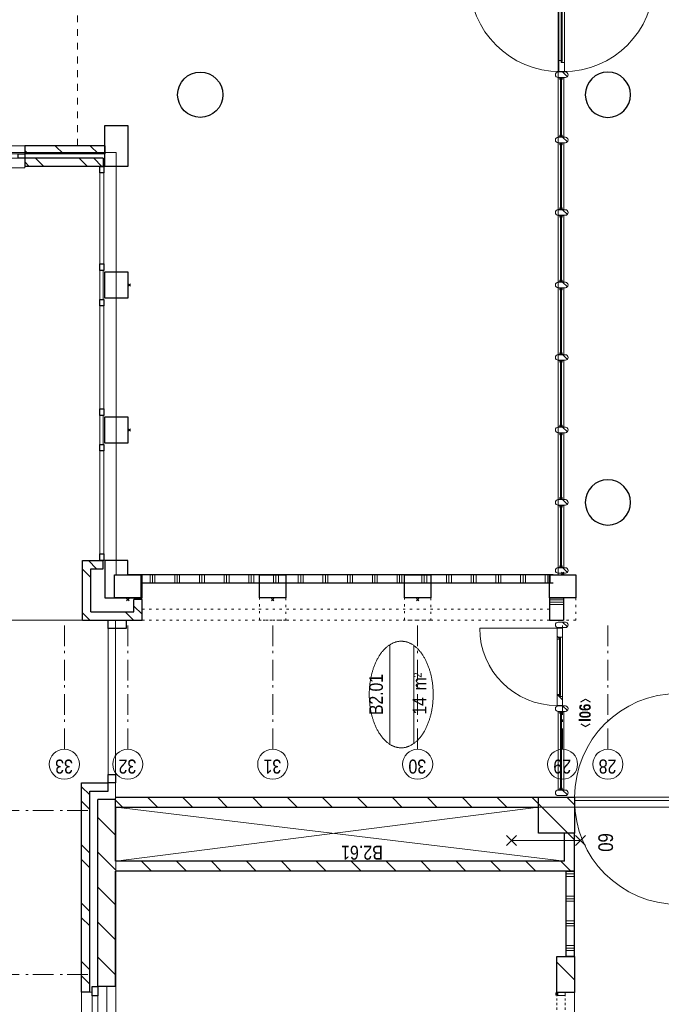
# Model space of a CAD drawing. Header units: millimetres. Extents: x -88840 to 85996, y -16279 to 104709.
# Tile 45 of 184: x 33248 to 41039, y 20742 to 32696. Entities that reach past the tile are written whole.
import ezdxf
from ezdxf.enums import TextEntityAlignment as Align

# ---------------------------------------------------------------- set-up
doc = ezdxf.new("R2010")
doc.units = ezdxf.units.MM
doc.header["$LTSCALE"] = 400
doc.header["$PDMODE"] = 3
doc.header["$PDSIZE"] = 15
for name, pattern in [('STYLE_01', [0.416641, 0.208282, -0.208359]), ('STYLE_05', [0.208282, 0.069427, -0.138855]), ('STYLE_06', [1.041641, 0.625, -0.208282, 0.069427, -0.138931]), ('STYLE_21', [0.138889, 0.069444, -0.069444])]:
    doc.linetypes.add(name, pattern=pattern)
for name, color, linetype, lineweight in [('BA-Brandveiligheid', 7, 'Continuous', 15), ('Buitenkozijnen', 140, 'Continuous', 15), ('Interieur-scheidingswand-vertikaal', 5, 'Continuous', 25), ('Interieur-systeemwand glas', 140, 'STYLE_21', 15), ('Kozijnmerken', 43, 'Continuous', 9), ('mat-baksteen', 5, 'Continuous', 25), ('mat-beton (ihwg)', 5, 'Continuous', 25), ('mat-glas-hor', 140, 'Continuous', 15), ('mat-kalkzandsteen', 5, 'Continuous', 25), ('mat-naaldhout', 140, 'Continuous', 15), ('mat-scheidingswand-horizontaal', 5, 'Continuous', 25), ('None', 7, 'Continuous', 9), ('Ruimtenummers', 5, 'Continuous', 25), ('Tekst', 140, 'Continuous', 15)]:
    doc.layers.add(name, color=color, linetype=linetype, lineweight=lineweight)
doc.styles.add('Arial Narrow', font='ARIALN.TTF', dxfattribs={"height": 222.25})
doc.styles.add('Arial Narrow (bold)', font='ARIALNB.TTF', dxfattribs={"height": 172.861111})

# ---------------------------------------------------------------- blocks, each defined once
blk = doc.blocks.new('nok')
at = {"layer": 'None', "color": 43, "linetype": 'STYLE_05', "lineweight": 9}
blk.add_lwpolyline([(-135, 160), (135, 160), (135, -160), (-135, -160)], close=True, dxfattribs=at)
blk = doc.blocks.new('*U253')
at = {"layer": 'mat-glas-hor', "color": 140, "lineweight": 15}
blk.add_lwpolyline([(-8708, 2854), (-9908, 2854), (-9908, 2866), (-8708, 2866)], close=True, dxfattribs=at)
at = {"layer": 'mat-naaldhout', "color": 140, "linetype": 'Continuous', "lineweight": 15}
for points in [[(-9920, 2868), (-9895, 2868), (-9895, 2894), (-10029, 2894), (-10029, 2826), (-9920, 2826)], [(-8703, 2868), (-8728, 2868), (-8728, 2894), (-8594, 2894), (-8594, 2826), (-8703, 2826)]]:
    blk.add_lwpolyline(points, close=True, dxfattribs=at)
at = {"layer": 'None', "color": 43, "linetype": 'Continuous', "lineweight": 9}
for p, q in [((-8929, 3980), (-8929, 2880)), ((-8929, 1740), (-8929, 2840))]:
    blk.add_line(p, q, dxfattribs=at)
at = {"layer": 'None', "color": 8, "lineweight": 5}
blk.add_lwpolyline([(-10029, 2894), (-10029, 2826), (-8703, 2826), (-8703, 2894)], close=True, dxfattribs=at)
at = {"layer": 'None', "color": 43, "linetype": 'Continuous', "lineweight": 9}
for centre, radius, start, end in [((-8929, 2880), 1100, 90, 180), ((-8929, 2880), 335, 360, 90), ((-8929, 2840), 1100, 180, 270), ((-8929, 2840), 335, 270, 360)]:
    blk.add_arc(centre, radius, start, end, dxfattribs=at)
blk = doc.blocks.new('*X81')
at = {"layer": 'None', "lineweight": 5}
blk.add_line((-24, -24), (34, 34), dxfattribs=at)
blk = doc.blocks.new('houten stijl 67 x 114')
at = {"layer": 'mat-naaldhout', "color": 140, "linetype": 'Continuous', "lineweight": 15, "flags": 128}
blk.add_lwpolyline([(33.5, 0), (33.5, 0, -0.4142136), (0, -33.5), (0, -33.5, -0.4142136), (-33.5, 0), (-33.5, 88), (-33.5, 88, -0.4142136), (0, 121.5), (0, 121.5, -0.4142136), (33.5, 88)], format="xyb", close=True, dxfattribs=at)
at = {"layer": 'mat-naaldhout', "color": 140}
blk.add_blockref('*X81', (0, 0), dxfattribs=at)
blk = doc.blocks.new('*U254')
at = {"layer": 'mat-glas-hor', "color": 8, "lineweight": 5}
blk.add_lwpolyline([(-10825, 2834), (-10825, 2904), (-10101, 2904), (-10101, 2834)], close=True, dxfattribs=at)
at = {"layer": 'mat-glas-hor', "color": 140, "lineweight": 15}
blk.add_lwpolyline([(-10819, 2864), (-10819, 2874), (-10107, 2874), (-10107, 2864)], close=True, dxfattribs=at)
at = {"layer": 'mat-naaldhout', "color": 140, "linetype": 'Continuous', "lineweight": 15, "flags": 128}
for points in [[(-10825, 2879), (-10825, 2904), (-10824, 2904, -0.414214), (-10822, 2902), (-10822, 2886, 0.414214), (-10819, 2882), (-10802, 2882, -0.414214), (-10800, 2880), (-10800, 2879)], [(-10101, 2879), (-10101, 2904), (-10102, 2904, 0.414214), (-10104, 2902), (-10104, 2886, -0.414214), (-10107, 2882), (-10124, 2882, 0.414214), (-10126, 2880), (-10126, 2879)], [(-10825, 2859), (-10825, 2834), (-10824, 2834, 0.414214), (-10822, 2836), (-10822, 2852, -0.414214), (-10819, 2856), (-10802, 2856, 0.414214), (-10800, 2858), (-10800, 2859)], [(-10101, 2859), (-10101, 2834), (-10102, 2834, -0.414214), (-10104, 2836), (-10104, 2852, 0.414214), (-10107, 2856), (-10124, 2856, -0.414214), (-10126, 2858), (-10126, 2859)]]:
    blk.add_lwpolyline(points, format="xyb", close=True, dxfattribs=at)
at = {"layer": 'None', "color": 7}
for p in [(-10859, 2816), (-10067, 2816)]:
    blk.add_blockref('houten stijl 67 x 114', p, dxfattribs=at)
blk = doc.blocks.new('binnenpui 880 h.o.h.')
at = {"layer": 'mat-glas-hor', "color": 8, "lineweight": 5}
blk.add_lwpolyline([(18, -34), (88, -34), (88, -846), (18, -846)], close=True, dxfattribs=at)
at = {"layer": 'mat-glas-hor', "color": 140, "lineweight": 15}
blk.add_lwpolyline([(48, -40), (58, -40), (58, -840), (48, -840)], close=True, dxfattribs=at)
at = {"layer": 'mat-naaldhout', "color": 140, "linetype": 'Continuous', "lineweight": 15, "flags": 128}
for points in [[(43, -34), (18, -34), (18, -34, 0.414214), (20, -36), (36, -36, -0.414214), (40, -40), (40, -56, 0.414214), (42, -58), (43, -58)], [(63, -34), (88, -34), (88, -34, -0.414214), (86, -36), (70, -36, 0.414214), (66, -40), (66, -56, -0.414214), (64, -58), (63, -58)], [(43, -846), (18, -846), (18, -846, -0.414214), (20, -844), (36, -844, 0.414214), (40, -840), (40, -824, -0.414214), (42, -822), (43, -822)], [(63, -846), (88, -846), (88, -846, 0.414214), (86, -844), (70, -844, -0.414214), (66, -840), (66, -824, 0.414214), (64, -822), (63, -822)]]:
    blk.add_lwpolyline(points, format="xyb", close=True, dxfattribs=at)
at = {"layer": 'None', "color": 7, "rotation": 270}
for p in [(0, 0), (0, -880)]:
    blk.add_blockref('houten stijl 67 x 114', p, dxfattribs=at)
blk = doc.blocks.new('*U255')
at = {"layer": 'mat-glas-hor', "color": 8, "lineweight": 5}
blk.add_lwpolyline([(-16052, 2834), (-16052, 2904), (-15292, 2904), (-15292, 2834)], close=True, dxfattribs=at)
at = {"layer": 'mat-glas-hor', "color": 140, "lineweight": 15}
blk.add_lwpolyline([(-16045, 2864), (-16045, 2874), (-15299, 2874), (-15299, 2864)], close=True, dxfattribs=at)
at = {"layer": 'mat-naaldhout', "color": 140, "linetype": 'Continuous', "lineweight": 15, "flags": 128}
for points in [[(-16052, 2879), (-16052, 2904), (-16051, 2904, -0.414214), (-16049, 2902), (-16049, 2886, 0.414214), (-16045, 2882), (-16029, 2882, -0.414214), (-16027, 2880), (-16027, 2879)], [(-15292, 2879), (-15292, 2904), (-15293, 2904, 0.414214), (-15295, 2902), (-15295, 2886, -0.414214), (-15299, 2882), (-15315, 2882, 0.414214), (-15317, 2880), (-15317, 2879)], [(-16052, 2859), (-16052, 2834), (-16051, 2834, 0.414214), (-16049, 2836), (-16049, 2852, -0.414214), (-16045, 2856), (-16029, 2856, 0.414214), (-16027, 2858), (-16027, 2859)], [(-15292, 2859), (-15292, 2834), (-15293, 2834, -0.414214), (-15295, 2836), (-15295, 2852, 0.414214), (-15299, 2856), (-15315, 2856, -0.414214), (-15317, 2858), (-15317, 2859)]]:
    blk.add_lwpolyline(points, format="xyb", close=True, dxfattribs=at)
at = {"layer": 'None', "color": 7}
for p in [(-16085, 2816), (-15259, 2816)]:
    blk.add_blockref('houten stijl 67 x 114', p, dxfattribs=at)
blk = doc.blocks.new('*U257')
at = {"layer": 'None', "color": 7}
for name in ['*U253', '*U255', '*U254']:
    blk.add_blockref(name, (0, 0), dxfattribs=at)
at = {"layer": 'None', "color": 7, "rotation": 90}
for p in [(-15259, 2816), (-14379, 2816), (-13499, 2816), (-12619, 2816), (-11739, 2816)]:
    blk.add_blockref('binnenpui 880 h.o.h.', p, dxfattribs=at)
blk = doc.blocks.new('*X766')
at = {"layer": 'None', "lineweight": 9}
for p, q in [((-16239, 7860), (-16139, 7860)), ((-16239, 7830), (-16139, 7830)), ((-16239, 7800), (-16139, 7800)), ((-16239, 7560), (-16139, 7560)), ((-16239, 7530), (-16139, 7530)), ((-16239, 7500), (-16139, 7500)), ((-16239, 7260), (-16139, 7260)), ((-16239, 7230), (-16139, 7230)), ((-16239, 7200), (-16139, 7200)), ((-16239, 6960), (-16139, 6960)), ((-16239, 6930), (-16139, 6930)), ((-16239, 6900), (-16139, 6900)), ((-16239, 6660), (-16139, 6660)), ((-16239, 6630), (-16139, 6630)), ((-16239, 6600), (-16139, 6600)), ((-16239, 6360), (-16139, 6360)), ((-16239, 6330), (-16139, 6330)), ((-16239, 6300), (-16139, 6300)), ((-16239, 6060), (-16139, 6060)), ((-16239, 6030), (-16139, 6030)), ((-16239, 6000), (-16139, 6000)), ((-16239, 5760), (-16139, 5760)), ((-16239, 5730), (-16139, 5730)), ((-16239, 5700), (-16139, 5700)), ((-16239, 5460), (-16139, 5460)), ((-16239, 5430), (-16139, 5430)), ((-16239, 5400), (-16139, 5400)), ((-16239, 5160), (-16139, 5160)), ((-16239, 5130), (-16139, 5130)), ((-16239, 5100), (-16139, 5100)), ((-16239, 4860), (-16139, 4860)), ((-16239, 4830), (-16139, 4830)), ((-16239, 4800), (-16139, 4800)), ((-16239, 4560), (-16139, 4560)), ((-16239, 4530), (-16139, 4530)), ((-16239, 4500), (-16139, 4500)), ((-16239, 4260), (-16139, 4260)), ((-16239, 4230), (-16139, 4230)), ((-16239, 4200), (-16139, 4200)), ((-16239, 3960), (-16139, 3960)), ((-16239, 3930), (-16139, 3930)), ((-16239, 3900), (-16139, 3900)), ((-16239, 3660), (-16139, 3660)), ((-16239, 3630), (-16139, 3630)), ((-16239, 3600), (-16139, 3600)), ((-16239, 3360), (-16139, 3360)), ((-16239, 3330), (-16139, 3330)), ((-16239, 3300), (-16139, 3300)), ((-16239, 3060), (-16139, 3060)), ((-16239, 3030), (-16139, 3030)), ((-16239, 3000), (-16139, 3000))]:
    blk.add_line(p, q, dxfattribs=at)
blk = doc.blocks.new('Kolom 280x320')
at = {"layer": 'mat-beton (ihwg)', "lineweight": 25}
blk.add_lwpolyline([(-300, 160), (-20, 160), (-20, -160), (-300, -160)], close=True, dxfattribs=at)
at = {"layer": 'None', "color": 92, "linetype": 'Continuous', "lineweight": 5}
blk.add_point((0, 0), dxfattribs=at)
blk = doc.blocks.new('*X887')
at = {"layer": 'None', "lineweight": 9}
for p, q in [((-20994, 8280), (-20780, 8494)), ((-20570, 8280), (-20356, 8494)), ((-20146, 8280), (-19932, 8494)), ((-19721, 8280), (-19507, 8494)), ((-19297, 8280), (-19083, 8494)), ((-18873, 8280), (-18864, 8289))]:
    blk.add_line(p, q, dxfattribs=at)
blk = doc.blocks.new('*X888')
at = {"layer": 'None', "lineweight": 9}
for p, q in [((-21108, 8590), (-21008, 8690)), ((-20932, 8590), (-20832, 8690)), ((-20401, 8590), (-20301, 8690)), ((-20225, 8590), (-20125, 8690)), ((-19694, 8590), (-19594, 8690)), ((-19518, 8590), (-19418, 8690)), ((-18987, 8590), (-18887, 8690)), ((-18811, 8590), (-18711, 8690))]:
    blk.add_line(p, q, dxfattribs=at)
blk = doc.blocks.new('*X894')
at = {"layer": 'None', "lineweight": 9}
blk.add_line((-21054, 2705), (-20840, 2919), dxfattribs=at)
blk = doc.blocks.new('*X895')
at = {"layer": 'None', "lineweight": 9}
for p, q in [((-19276, 2786), (-18920, 3142)), ((-18932, 2705), (-18839, 2799))]:
    blk.add_line(p, q, dxfattribs=at)
blk = doc.blocks.new('Kolom O 550')
at = {"layer": 'mat-beton (ihwg)', "lineweight": 25}
blk.add_circle((0, 0), 275, dxfattribs=at)
blk = doc.blocks.new('Gevelpui best-uitbr 1330 (2D)')
at = {"layer": 'Buitenkozijnen', "lineweight": 15}
for p, q in [((-731.5, 71), (731.5, 71)), ((-731.5, 4), (-731.5, 71)), ((-731.5, 4), (731.5, 4)), ((731.5, 4), (731.5, 71))]:
    blk.add_line(p, q, dxfattribs=at)
at = {"layer": 'Buitenkozijnen', "color": 92, "lineweight": 25}
for points in [[(-731.5, 71), (-617.5, 71), (-617.5, 4), (-731.5, 4)], [(617.5, 71), (731.5, 71), (731.5, 4), (617.5, 4)]]:
    blk.add_lwpolyline(points, close=True, dxfattribs=at)
at = {"layer": 'None', "color": 43, "linetype": 'Continuous', "lineweight": 9}
blk.add_line((-731.5, -107), (731.5, -107), dxfattribs=at)
at = {"layer": 'None', "color": 43, "linetype": 'Continuous', "lineweight": 9, "flags": 128}
blk.add_lwpolyline([(-665, 71), (-665, 200), (665, 200), (665, 71)], dxfattribs=at)
blk = doc.blocks.new('Gevelpui best 800')
at = {"layer": 'Buitenkozijnen', "color": 43, "linetype": 'Continuous', "lineweight": 9}
blk.add_lwpolyline([(-400, 270), (400, 270), (400, 0), (-400, 0)], close=True, dxfattribs=at)
at = {"layer": 'Buitenkozijnen', "color": 140, "linetype": 'Continuous', "lineweight": 15}
blk.add_lwpolyline([(-400, 150), (400, 150), (400, 100), (-400, 100)], close=True, dxfattribs=at)
at = {"layer": 'Buitenkozijnen', "color": 92, "linetype": 'Continuous', "lineweight": 25}
for points in [[(-400, 150), (-320, 150), (-320, 100), (-400, 100)], [(320, 150), (400, 150), (400, 100), (320, 100)]]:
    blk.add_lwpolyline(points, close=True, dxfattribs=at)
blk = doc.blocks.new('Kolom hoek 330x330')
at = {"layer": 'mat-beton (ihwg)', "lineweight": 25, "flags": 128}
blk.add_lwpolyline([(-175, 0), (0, 0), (0, -175), (280, -175), (280, 280), (-175, 280)], close=True, dxfattribs=at)
blk = doc.blocks.new('Gevelpui best 1410 (2D)')
at = {"layer": 'Buitenkozijnen', "lineweight": 15}
for p, q in [((-260, 0), (-260, -1410)), ((-260, 0), (-210, 0)), ((-210, 0), (-210, -1410)), ((-260, -1410), (-210, -1410))]:
    blk.add_line(p, q, dxfattribs=at)
at = {"layer": 'Buitenkozijnen', "color": 92, "lineweight": 25}
for points in [[(-260, 0), (-210, 0), (-210, -80), (-260, -80)], [(-260, -1330), (-210, -1330), (-210, -1410), (-260, -1410)]]:
    blk.add_lwpolyline(points, close=True, dxfattribs=at)
at = {"layer": 'None', "color": 43, "linetype": 'Continuous', "lineweight": 9}
blk.add_line((-410, 15), (-410, -1425), dxfattribs=at)
blk = doc.blocks.new('*U961')
at = {"layer": 'Buitenkozijnen', "lineweight": 15}
for p, q in [((-12444, 8470), (-11179, 8470)), ((-12444, 8420), (-12444, 8470)), ((-12444, 8420), (-11179, 8420)), ((-11179, 8420), (-11179, 8470))]:
    blk.add_line(p, q, dxfattribs=at)
blk = doc.blocks.new('*X962')
at = {"layer": 'None', "lineweight": 9}
for p, q in [((-11029, 9336), (-10985, 9380)), ((-11029, 8912), (-10929, 9012)), ((-11029, 8487), (-10929, 8587))]:
    blk.add_line(p, q, dxfattribs=at)
blk = doc.blocks.new('*X963')
at = {"layer": 'None', "lineweight": 9}
for p, q in [((-11179, 9327), (-11126, 9380)), ((-11179, 9151), (-11079, 9251)), ((-11179, 8620), (-11079, 8720)), ((-11179, 8444), (-11079, 8544))]:
    blk.add_line(p, q, dxfattribs=at)
blk = doc.blocks.new('*X964')
at = {"layer": 'None', "lineweight": 9}
for p, q in [((-16644, 8635), (-16599, 8680)), ((-16169, 8580), (-16069, 8680))]:
    blk.add_line(p, q, dxfattribs=at)
blk = doc.blocks.new('*X965')
at = {"layer": 'None', "lineweight": 9}
blk.add_line((-16064, 8508), (-15964, 8608), dxfattribs=at)
blk = doc.blocks.new('*X989')
at = {"layer": 'None', "lineweight": 9}
for p, q in [((-16689, 8591), (-16644, 8635)), ((-16689, 8060), (-16589, 8160))]:
    blk.add_line(p, q, dxfattribs=at)
blk = doc.blocks.new('*X990')
at = {"layer": 'None', "lineweight": 9}
blk.add_line((-16617, 7955), (-16517, 8055), dxfattribs=at)
blk = doc.blocks.new('*X1028')
at = {"layer": 'None', "lineweight": 9}
for p, q in [((-20700, 2705), (-20700, 2805)), ((-20670, 2705), (-20670, 2805)), ((-20640, 2705), (-20640, 2805)), ((-20400, 2705), (-20400, 2805)), ((-20370, 2705), (-20370, 2805)), ((-20340, 2705), (-20340, 2805)), ((-20100, 2705), (-20100, 2805)), ((-20070, 2705), (-20070, 2805)), ((-20040, 2705), (-20040, 2805)), ((-19800, 2705), (-19800, 2805)), ((-19770, 2705), (-19770, 2805)), ((-19740, 2705), (-19740, 2805))]:
    blk.add_line(p, q, dxfattribs=at)
blk = doc.blocks.new('systeemwandstijl 880 hoh')
at = {"layer": 'Interieur-systeemwand glas', "color": 43, "linetype": 'Continuous', "lineweight": 9}
blk.add_lwpolyline([(0, 20), (100, 20), (100, -20), (0, -20)], close=True, dxfattribs=at)
at = {"layer": 'Interieur-systeemwand glas', "color": 43, "linetype": 'Continuous', "lineweight": 15}
blk.add_point((0, 0), dxfattribs=at)
blk = doc.blocks.new('Systeemwand B (2D)')
at = {"layer": 'Interieur-systeemwand glas', "lineweight": 15}
for p, q in [((0, 50), (1323, 50)), ((0, -50), (1323, -50))]:
    blk.add_line(p, q, dxfattribs=at)
at = {"layer": 'None', "color": 7, "rotation": 270}
blk.add_blockref('systeemwandstijl 880 hoh', (20, 50), dxfattribs=at)
at = {"layer": 'None', "color": 7, "xscale": -1, "rotation": 90}
blk.add_blockref('systeemwandstijl 880 hoh', (1303, 50), dxfattribs=at)
blk = doc.blocks.new('Ruimtenummer UV 50')
at = {"layer": 'Ruimtenummers', "color": 8, "lineweight": 5}
for p, q in [((602, 157), (-602, 157)), ((595, -137), (-595, -137))]:
    blk.add_line(p, q, dxfattribs=at)
blk.add_open_spline([(-323, 354), (-173, 406), (173, 406), (323, 354), (473, 302), (560, 212), (647, 122), (647, 18), (647, -86), (560, -176), (473, -266), (323, -318), (173, -370), (-173, -370), (-323, -318), (-474, -266), (-560, -176), (-647, -86), (-647, 18), (-647, 122), (-560, 212), (-474, 302), (-323, 354)], degree=2, knots=[0, 0, 0, 0.09962, 0.19924, 0.19924, 0.283607, 0.283607, 0.349619, 0.349619, 0.415638, 0.415638, 0.5, 0.5, 0.59962, 0.69924, 0.69924, 0.783607, 0.783607, 0.849619, 0.849619, 0.915638, 0.915638, 1, 1, 1], dxfattribs=at)
at = {"layer": 'Ruimtenummers', "attachment_point": 2, "style": 'Arial Narrow'}
for s, insert, char_height in [(' m', (104, -122), 165.9), (' 2', (220, -133), 96.8)]:
    blk.add_mtext(s, dxfattribs=dict(at, insert=insert, char_height=char_height))
at = {"layer": 'Ruimtenummers', "style": 'Arial Narrow'}
for tag, p in [('Nummer', (0, 407)), ('Naam', (0, 132)), ('Oppervlak', (-138, -122))]:
    blk.add_attdef(tag, text='', height=166, dxfattribs=at).set_placement(p, align=Align.TOP_CENTER)
blk = doc.blocks.new('Kozijnmerk 50')
at = {"layer": 'Kozijnmerken', "color": 92, "linetype": 'Continuous', "lineweight": 25}
for points in [[(-132, 51), (-165, -6), (-132, -62)], [(132, 51), (165, -6), (132, -62)]]:
    blk.add_lwpolyline(points, dxfattribs=at)
at = {"layer": 'None', "color": 43, "style": 'Arial Narrow (bold)'}
blk.add_attdef('merk', text='', height=138, dxfattribs=at).set_placement((0, 0), align=Align.MIDDLE_CENTER)
blk = doc.blocks.new('*X1081')
at = {"layer": 'None', "lineweight": 9}
for p, q in [((-18959, 8194), (-18873, 8280)), ((-18959, 7770), (-18839, 7890)), ((-18959, 7345), (-18839, 7465)), ((-18959, 6921), (-18839, 7041)), ((-18959, 6497), (-18839, 6617)), ((-18959, 6073), (-18839, 6193)), ((-18959, 5648), (-18839, 5768)), ((-18959, 5224), (-18839, 5344)), ((-18959, 4800), (-18839, 4920)), ((-18959, 4376), (-18839, 4496)), ((-18959, 3951), (-18839, 4071)), ((-18959, 3527), (-18839, 3647)), ((-18920, 3142), (-18839, 3223))]:
    blk.add_line(p, q, dxfattribs=at)
blk = doc.blocks.new('*X1082')
at = {"layer": 'None', "lineweight": 9}
blk.add_line((-19357, 2705), (-19276, 2786), dxfattribs=at)
blk = doc.blocks.new('*X1083')
at = {"layer": 'None', "lineweight": 9}
for p, q in [((-19735, 8266), (-19721, 8280)), ((-19735, 7842), (-19615, 7962)), ((-19735, 7418), (-19615, 7538)), ((-19735, 6994), (-19615, 7114)), ((-19735, 6569), (-19615, 6689)), ((-19735, 6145), (-19615, 6265)), ((-19735, 5721), (-19615, 5841)), ((-19735, 5297), (-19615, 5417)), ((-19735, 4872), (-19615, 4992)), ((-19735, 4448), (-19615, 4568)), ((-19735, 4024), (-19615, 4144)), ((-19735, 3600), (-19615, 3720)), ((-19735, 3175), (-19615, 3295)), ((-19735, 2751), (-19615, 2871))]:
    blk.add_line(p, q, dxfattribs=at)
blk = doc.blocks.new('060min Y')
at = {"layer": 'BA-Brandveiligheid', "color": 7, "linetype": 'Continuous', "lineweight": 15}
for p, q in [((-62, 480), (62, 357)), ((62, 480), (-62, 357)), ((0, -418), (0, 418)), ((-62, -480), (62, -357)), ((62, -480), (-62, -357))]:
    blk.add_line(p, q, dxfattribs=at)
at = {"layer": 'BA-Brandveiligheid', "color": 43, "insert": (-90, 813), "char_height": 177.8, "attachment_point": 1, "style": 'Arial Narrow'}
blk.add_mtext('60', dxfattribs=at)
blk = doc.blocks.new('*U1143')
at = {"layer": 'None', "color": 43, "linetype": 'Continuous', "lineweight": 9}
for p, q in [((-20139, 1444), (-18879, 1444)), ((-17579, 1444), (-18839, 1444))]:
    blk.add_line(p, q, dxfattribs=at)
at = {"layer": 'None', "color": 140, "linetype": 'Continuous', "lineweight": 15}
blk.add_lwpolyline([(-18879, 2704), (-18879, 744), (-18839, 744), (-18839, 2704)], close=True, dxfattribs=at)
at = {"layer": 'None', "color": 92, "linetype": 'Continuous', "lineweight": 25}
blk.add_circle((-18859, 1444), 20, dxfattribs=at)
at = {"layer": 'None', "color": 43, "linetype": 'Continuous', "lineweight": 9}
for centre, radius, start, end in [((-18879, 1444), 1260, 90, 180), ((-18839, 1444), 1260, 0, 90), ((-18879, 1444), 700, 180, 270), ((-18839, 1444), 700, 270, 0)]:
    blk.add_arc(centre, radius, start, end, dxfattribs=at)
blk = doc.blocks.new('*U1176')
at = {"layer": 'None', "color": 43, "linetype": 'Continuous', "lineweight": 9}
for p, q in [((-19615, 8276), (-18959, 3142)), ((-18959, 8276), (-19615, 2825))]:
    blk.add_line(p, q, dxfattribs=at)
blk = doc.blocks.new('*X1221')
at = {"layer": 'None', "lineweight": 5}
blk.add_line((-16908, 2891), (-16883, 2916), dxfattribs=at)
blk = doc.blocks.new('*X1222')
at = {"layer": 'None', "lineweight": 5}
for p, q in [((-17657, 2849), (-17616, 2890)), ((-17615, 2891), (-17591, 2915))]:
    blk.add_line(p, q, dxfattribs=at)
blk = doc.blocks.new('*U1223')
at = {"layer": 'mat-glas-hor', "color": 140, "lineweight": 15}
blk.add_lwpolyline([(-16899, 2877), (-17605, 2877), (-17605, 2889), (-16899, 2889)], close=True, dxfattribs=at)
at = {"layer": 'mat-naaldhout', "color": 140, "linetype": 'Continuous', "lineweight": 15}
for points in [[(-17616, 2891), (-17591, 2891), (-17591, 2916), (-17725, 2916), (-17725, 2849), (-17616, 2849)], [(-16894, 2891), (-16919, 2891), (-16919, 2916), (-16785, 2916), (-16785, 2849), (-16894, 2849)]]:
    blk.add_lwpolyline(points, close=True, dxfattribs=at)
at = {"layer": 'None', "color": 43, "linetype": 'Continuous', "lineweight": 9}
blk.add_line((-16785, 3856), (-16785, 2916), dxfattribs=at)
at = {"layer": 'None', "color": 8, "lineweight": 5}
blk.add_lwpolyline([(-17725, 2916), (-17725, 2849), (-16894, 2849), (-16894, 2916)], close=True, dxfattribs=at)
at = {"layer": 'None', "color": 43, "linetype": 'Continuous', "lineweight": 9}
blk.add_arc((-16785, 2916), 940, 90, 180, dxfattribs=at)
at = {"layer": 'mat-naaldhout', "color": 140}
for name in ['*X1222', '*X1221']:
    blk.add_blockref(name, (0, 0), dxfattribs=at)
blk = doc.blocks.new('*U1224')
at = {"layer": 'mat-glas-hor', "color": 8, "lineweight": 5}
blk.add_lwpolyline([(-18752, 2834), (-18752, 2904), (-17797, 2904), (-17797, 2834)], close=True, dxfattribs=at)
at = {"layer": 'mat-glas-hor', "color": 140, "lineweight": 15}
blk.add_lwpolyline([(-18745, 2864), (-18745, 2874), (-17805, 2874), (-17805, 2864)], close=True, dxfattribs=at)
at = {"layer": 'mat-naaldhout', "color": 140, "linetype": 'Continuous', "lineweight": 15, "flags": 128}
for points in [[(-18752, 2879), (-18752, 2904), (-18751, 2904, -0.414214), (-18749, 2902), (-18749, 2886, 0.414214), (-18745, 2882), (-18729, 2882, -0.414214), (-18727, 2880), (-18727, 2879)], [(-17797, 2879), (-17797, 2904), (-17798, 2904, 0.414214), (-17800, 2902), (-17800, 2886, -0.414214), (-17803, 2882), (-17820, 2882, 0.414214), (-17822, 2880), (-17822, 2879)], [(-18752, 2859), (-18752, 2834), (-18751, 2834, 0.414214), (-18749, 2836), (-18749, 2852, -0.414214), (-18745, 2856), (-18729, 2856, 0.414214), (-18727, 2858), (-18727, 2859)], [(-17797, 2859), (-17797, 2834), (-17798, 2834, -0.414214), (-17800, 2836), (-17800, 2852, 0.414214), (-17803, 2856), (-17820, 2856, -0.414214), (-17822, 2858), (-17822, 2859)]]:
    blk.add_lwpolyline(points, format="xyb", close=True, dxfattribs=at)
at = {"layer": 'None', "color": 7}
for name, p in [('*U1223', (0, 0)), ('houten stijl 67 x 114', (-18785, 2816)), ('houten stijl 67 x 114', (-17763, 2816)), ('houten stijl 67 x 114', (-16746, 2816)), ('houten stijl 67 x 114', (-16746, 2816))]:
    blk.add_blockref(name, p, dxfattribs=at)
blk = doc.blocks.new('*X1225')
at = {"layer": 'None', "lineweight": 9}
for p, q in [((-16500, 2837.5), (-16500, 3010)), ((-16470, 2837.5), (-16470, 3010)), ((-16440, 2837.5), (-16440, 3010))]:
    blk.add_line(p, q, dxfattribs=at)
blk = doc.blocks.new('*U1294')
at = {"layer": 'None', "color": 7, "linetype": 'STYLE_06', "lineweight": 9}
for p, q in [((-20989, 10116), (-20989, 8616)), ((-18999, 10116), (-18999, 8616))]:
    blk.add_line(p, q, dxfattribs=at)

msp = doc.modelspace()

# ---------------------------------------------------------------- linework, layer by layer
at = {"linetype": 'Continuous', "lineweight": 0, "flags": 128}
for points in [[(7765.2844, 38825.04674), (7765.2844, 31085.08738), (34420.2844, 31085.08738), (34420.2844, 25955.04674), (39786.2844, 25955.04674), (39786.2844, 38825.04674), (7765.2844, 38825.04674)], [(39985.2844, 23135.04674), (41985.2844, 23135.04674), (41985.2844, 20886.54674), (47663.2844, 20886.54674), (47663.2844, -13379.95326), (42199.2844, -13379.95326), (42199.2844, -10274.95326), (44185.2844, -10274.95326), (44185.2844, -7814.95326), (39771.2844, -7814.95326), (39771.2844, -13379.95326), (34410.2844, -13379.95326), (34410.2844, 8735.04674), (39985.2844, 8735.04674), (39985.2844, 23135.04674)]]:
    msp.add_lwpolyline(points, dxfattribs=at)
at = {"linetype": 'Continuous', "lineweight": 0}
msp.add_lwpolyline([(39985.2844, 8566.54674), (39985.2844, 23135.04674), (34414.2844, 23135.04674), (34414.2844, 8566.54674)], close=True, dxfattribs=at)
at = {"layer": 'Buitenkozijnen', "lineweight": 15}
for p, q in [((34320.2844, 23430.04674), (34320.2844, 25405.04674)), ((34410.2844, 23230.04674), (34410.2844, 25405.04674))]:
    msp.add_line(p, q, dxfattribs=at)
at = {"layer": 'Buitenkozijnen', "color": 92, "lineweight": 25}
for points in [[(34270.24377, 30835.08738), (34220.24377, 30835.08738), (34220.24377, 30915.08738), (34270.24377, 30915.08738)], [(34270.24377, 29650.04674), (34220.24377, 29650.04674), (34220.24377, 29730.04674), (34270.24377, 29730.04674)], [(34270.24377, 27890.04674), (34220.24377, 27890.04674), (34220.24377, 27970.04674), (34270.24377, 27970.04674)], [(34320.2844, 25305.04674), (34320.2844, 25405.04674), (34540.2844, 25405.04674), (34540.2844, 25305.04674)], [(34320.2844, 23430.04674), (34320.2844, 23530.04674), (34410.2844, 23530.04674), (34410.2844, 23430.04674)]]:
    msp.add_lwpolyline(points, close=True, dxfattribs=at)
at = {"layer": 'Buitenkozijnen', "lineweight": 15}
for points in [[(34260.2844, 29300.04674), (34220.24377, 29300.04674), (34220.24377, 29650.04674), (34260.2844, 29650.04674)], [(34260.2844, 27540.04674), (34220.24377, 27540.04674), (34220.24377, 27890.04674), (34260.2844, 27890.04674)]]:
    msp.add_lwpolyline(points, close=True, dxfattribs=at)
at = {"layer": 'Interieur-scheidingswand-vertikaal', "color": 92, "lineweight": 25}
for p, q in [((39726.2844, 25955.04674), (34735.2844, 25955.04674)), ((39726.2844, 25855.04674), (34735.2844, 25855.04674))]:
    msp.add_line(p, q, dxfattribs=at)
at = {"layer": 'mat-baksteen', "lineweight": 25}
for p, q in [((33310.2844, 31015.08738), (33310.2844, 30915.08738)), ((34260.2844, 31015.08738), (33310.2844, 31015.08738)), ((34260.2844, 31015.08738), (34260.2844, 30915.08738)), ((34260.2844, 30915.08738), (33310.2844, 30915.08738)), ((34010.2844, 25405.04674), (34010.2844, 26130.04674)), ((34010.2844, 26130.04674), (34260.2844, 26130.04674)), ((34260.2844, 26030.04674), (34260.2844, 26130.04674)), ((34110.2844, 25505.04674), (34110.2844, 26030.04674)), ((34110.2844, 26030.04674), (34260.2844, 26030.04674)), ((34735.2844, 25655.04674), (34635.2844, 25655.04674)), ((34635.2844, 25505.04674), (34635.2844, 25655.04674)), ((34735.2844, 25405.04674), (34735.2844, 25655.04674)), ((34110.2844, 25505.04674), (34635.2844, 25505.04674)), ((34010.2844, 25405.04674), (34735.2844, 25405.04674)), ((34000.2844, 20890.04674), (34000.2844, 23430.04674)), ((34000.2844, 23430.04674), (34320.2844, 23430.04674)), ((34320.2844, 23330.04674), (34320.2844, 23430.04674)), ((34100.2844, 20890.04674), (34100.2844, 23330.04674)), ((34100.2844, 23330.04674), (34320.2844, 23330.04674)), ((34100.2844, 20890.04674), (34000.2844, 20890.04674))]:
    msp.add_line(p, q, dxfattribs=at)
at = {"layer": 'mat-beton (ihwg)', "lineweight": 25}
msp.add_lwpolyline([(34280.2844, 31410.04674), (34560.2844, 31410.04674), (34560.2844, 30915.08738), (34280.2844, 30915.08738)], close=True, dxfattribs=at)
at = {"layer": 'mat-kalkzandsteen', "lineweight": 25}
for p, q in [((33310.2844, 31165.08738), (33310.2844, 31065.08738)), ((34280.2844, 31165.08738), (33310.2844, 31165.08738)), ((34280.2844, 31165.08738), (34280.2844, 31065.08738)), ((34280.2844, 31065.08738), (33310.2844, 31065.08738)), ((34410.2844, 23230.04674), (34196.2844, 23230.04674)), ((34196.2844, 20956.54674), (34196.2844, 23230.04674)), ((34410.2844, 22479.04674), (34410.2844, 23230.04674)), ((39985.2844, 22818.04674), (39865.2844, 22818.04674)), ((39865.2844, 22479.04674), (39865.2844, 22818.04674)), ((39985.2844, 22359.04674), (39985.2844, 22818.04674)), ((34410.2844, 20956.54674), (34410.2844, 22359.04674)), ((34410.2844, 20956.54674), (34196.2844, 20956.54674))]:
    msp.add_line(p, q, dxfattribs=at)
at = {"layer": 'mat-kalkzandsteen', "color": 92, "lineweight": 25}
for p, q in [((34410.2844, 23255.04674), (39548.2844, 23255.04674)), ((34410.2844, 23135.04674), (39548.2844, 23135.04674)), ((39865.2844, 22479.04674), (34410.2844, 22479.04674)), ((39985.2844, 22359.04674), (34410.2844, 22359.04674))]:
    msp.add_line(p, q, dxfattribs=at)
at = {"layer": 'mat-kalkzandsteen', "lineweight": 25}
for points in [[(39548.2844, 22818.04674), (39548.2844, 23255.04674), (39985.2844, 23255.04674), (39985.2844, 22818.04674)], [(39771.2844, 20886.54674), (39771.2844, 21323.54674), (39985.2844, 21323.54674), (39985.2844, 20886.54674)]]:
    msp.add_lwpolyline(points, close=True, dxfattribs=at)
at = {"layer": 'mat-scheidingswand-horizontaal', "lineweight": 25}
for p, q in [((39680.2844, 25675.04674), (39680.2844, 25405.04674)), ((39680.2844, 25675.04674), (39852.7844, 25675.04674)), ((39852.7844, 25675.04674), (39852.7844, 25405.04674)), ((39680.2844, 25405.04674), (39852.7844, 25405.04674)), ((39985.2844, 22359.04674), (39885.2844, 22359.04674)), ((39885.2844, 21323.54674), (39885.2844, 22359.04674)), ((39985.2844, 21323.54674), (39985.2844, 22359.04674)), ((39985.2844, 21323.54674), (39885.2844, 21323.54674))]:
    msp.add_line(p, q, dxfattribs=at)
at = {"layer": 'None', "color": 8, "linetype": 'STYLE_01', "lineweight": 5}
msp.add_line((33950.2844, 31165.08738), (33950.2844, 38825.04674), dxfattribs=at)
at = {"layer": 'None', "color": 43, "linetype": 'Continuous', "lineweight": 9}
for p, q in [((34420.2844, 29635.04674), (34420.2844, 30915.08738)), ((9820.2844, 25405.04674), (34010.2844, 25405.04674))]:
    msp.add_line(p, q, dxfattribs=at)
at = {"layer": 'None', "color": 43, "linetype": 'STYLE_05', "lineweight": 9}
for p, q in [((39680.2844, 25540.04674), (34735.2844, 25540.04674)), ((39680.2844, 25405.04674), (34560.2844, 25405.04674))]:
    msp.add_line(p, q, dxfattribs=at)
at = {"layer": 'None', "color": 7, "linetype": 'STYLE_06', "lineweight": 9}
for p, q in [((33790.2844, 23838.87002), (33790.2844, 25338.87002)), ((34560.2844, 23838.87002), (34560.2844, 25338.87002)), ((36320.2844, 23838.87002), (36320.2844, 25338.87002)), ((38080.2844, 23838.87002), (38080.2844, 25338.87002)), ((39840.2844, 23838.87002), (39840.2844, 25338.87002)), ((40390.2844, 23838.87002), (40390.2844, 25338.87002))]:
    msp.add_line(p, q, dxfattribs=at)
at = {"layer": 'None', "color": 92, "linetype": 'Continuous', "lineweight": 25}
msp.add_line((34410.2844, 23230.04674), (34414.2844, 23255.04674), dxfattribs=at)
at = {"layer": 'None', "color": 43, "linetype": 'Continuous', "lineweight": 9}
for centre in [(33790.2844, 23656.2636), (34560.2844, 23656.2636), (36320.2844, 23656.2636), (38080.2844, 23656.2636), (39840.2844, 23656.2636), (40390.2844, 23656.2636)]:
    msp.add_circle(centre, 182.60642, dxfattribs=at)

# ---------------------------------------------------------------- block references
at = {"layer": 'Buitenkozijnen', "color": 7, "rotation": 180}
for name, p in [('Gevelpui best 800', (32910.2844, 31165.08738)), ('Gevelpui best 1410 (2D)', (34010.2844, 27890.04674)), ('Gevelpui best 1410 (2D)', (34010.2844, 26130.04674))]:
    msp.add_blockref(name, p, dxfattribs=at)
at = {"layer": 'Buitenkozijnen', "rotation": 90}
msp.add_blockref('*U961', (42690.2844, 42093.98738), dxfattribs=at)
at = {"layer": 'Interieur-scheidingswand-vertikaal', "color": 92, "rotation": 90}
msp.add_blockref('*X766', (42690.2844, 42093.98738), dxfattribs=at)
at = {"layer": 'Interieur-systeemwand glas', "color": 7, "rotation": 90}
msp.add_blockref('Systeemwand B (2D)', (39821.2844, 19563.54674), dxfattribs=at)
at = {"layer": 'Kozijnmerken', "color": 7, "rotation": 90}
msp.add_blockref('Kozijnmerk 50', (40112.56751, 24280.6904), dxfattribs=at).add_auto_attribs({'merk': 'l06'})
at = {"layer": 'mat-baksteen', "rotation": 90}
for name in ['*X963', '*X965', '*X964', '*X989', '*X990', '*X888']:
    msp.add_blockref(name, (42690.2844, 42093.98738), dxfattribs=at)
at = {"layer": 'mat-beton (ihwg)', "color": 7}
for name, p, rotation in [('Kolom O 550', (35440.2844, 31785.04674), 90), ('Kolom 280x320', (34560.2844, 25655.04674), 270), ('Kolom 280x320', (36320.2844, 25655.04674), 270), ('Kolom 280x320', (38080.2844, 25655.04674), 270)]:
    msp.add_blockref(name, p, dxfattribs=dict(at, rotation=rotation))
at = {"layer": 'mat-beton (ihwg)', "color": 7, "xscale": -1}
for p in [(40390.2844, 31785.04674), (40390.2844, 26835.04674)]:
    msp.add_blockref('Kolom O 550', p, dxfattribs=at)
at = {"layer": 'mat-kalkzandsteen', "rotation": 90}
for name in ['*X962', '*X887', '*X895', '*X1082', '*X894']:
    msp.add_blockref(name, (42690.2844, 42093.98738), dxfattribs=at)
at = {"layer": 'mat-kalkzandsteen', "color": 92, "rotation": 90}
for name in ['*X1081', '*X1083']:
    msp.add_blockref(name, (42690.2844, 42093.98738), dxfattribs=at)
at = {"layer": 'mat-scheidingswand-horizontaal', "color": 7, "rotation": 90}
for p in [(36320.2844, 25540.04674), (38080.2844, 25540.04674), (39840.2844, 25540.04674)]:
    msp.add_blockref('nok', p, dxfattribs=at)
at = {"layer": 'mat-scheidingswand-horizontaal', "rotation": 90}
for name in ['*X1225', '*X1028']:
    msp.add_blockref(name, (42690.2844, 42093.98738), dxfattribs=at)
at = {"layer": 'None', "color": 7}
for name, p, rotation in [('*U257', (42690.2844, 42093.98738), 90), ('Kolom hoek 330x330', (34560.2844, 25955.04674), 180), ('Kolom 280x320', (39840.2844, 25975.04674), 90), ('*U1224', (42690.2844, 42093.98738), 90), ('*U1143', (42690.2844, 42093.98738), 90), ('*U1294', (42690.2844, 42093.98738), 90), ('*U1176', (42690.2844, 42093.98738), 90), ('Gevelpui best-uitbr 1330 (2D)', (34200.2844, 20225.04674), 90)]:
    msp.add_blockref(name, p, dxfattribs=dict(at, rotation=rotation))
for p in [(34580.2844, 29475.04674), (34580.2844, 27715.04674)]:
    msp.add_blockref('Kolom 280x320', p, dxfattribs=at)
at = {"layer": 'Ruimtenummers'}
ref = msp.add_blockref('Ruimtenummer UV 50', (37898.98097, 24502.59978), dxfattribs=dict(at, rotation=90))
ref.add_attrib('Nummer', 'B2.01', dxfattribs={"height": 165.946667, "rotation": 90, "style": 'Arial Narrow'}).set_placement((37492.12879, 24502.5853), align=Align.TOP_CENTER)
ref.add_attrib('Oppervlak', '14', dxfattribs={"height": 165.946667, "rotation": 90, "style": 'Arial Narrow'}).set_placement((38021.20686, 24364.74517), align=Align.TOP_CENTER)
at = {"layer": 'Tekst', "color": 7, "rotation": 270}
msp.add_blockref('060min Y', (39639.33271, 22729.84674), dxfattribs=at)

# ---------------------------------------------------------------- texts
at = {"layer": 'None', "color": 8, "char_height": 169.333333, "attachment_point": 1, "rotation": 180, "style": 'Arial Narrow'}
for s, insert in [('33', (33894.28672, 23543.50601)), ('32', (34664.28672, 23543.50601)), ('31', (36424.28672, 23543.50601)), ('30', (38184.28672, 23543.50601)), ('29', (39944.28672, 23543.50601)), ('28', (40494.28672, 23543.50601))]:
    msp.add_mtext(s, dxfattribs=dict(at, insert=insert))
at = {"layer": 'Ruimtenummers', "insert": (37657.63094, 22497.67233), "char_height": 169.333333, "attachment_point": 1, "rotation": 180, "style": 'Arial Narrow'}
msp.add_mtext('B2.61', dxfattribs=at)

doc.saveas('drawing.dxf')
